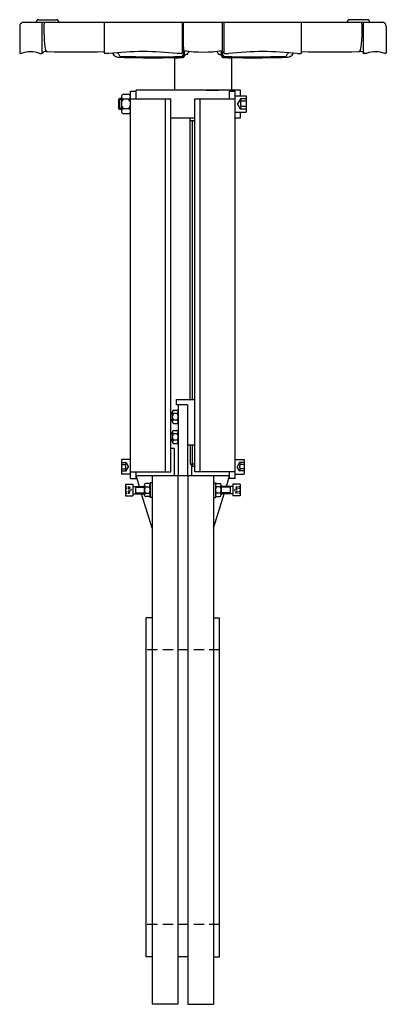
# Model space of a CAD drawing. Extents: x 30 to 430, y 9 to 1084.
import ezdxf

# ---------------------------------------------------------------- set-up
doc = ezdxf.new("R2010")
doc.units = 0
doc.header["$LTSCALE"] = 15
doc.header["$MEASUREMENT"] = 0
doc.linetypes.add('RAYITAS', pattern=[0.375, 0.25, -0.125])
doc.linetypes.add('TRAZOS', pattern=[0.75, 0.5, -0.25])
doc.layers.add('CYL_XDF300', color=7, linetype='CONTINUOUS')

msp = doc.modelspace()

# ---------------------------------------------------------------- linework, layer by layer
at = {"layer": 'CYL_XDF300'}
for p, q in [((29.5, 1076.3), (29.5, 1047.5)), ((426.5, 1080.5), (32.5, 1080.5)), ((50.5, 1083.5), (69.5, 1083.5)), ((54.2, 1049.4), (54.2, 1080.5)), ((122.2, 1047), (122.2, 1080.5)), ((206.7, 1080.5), (206.7, 1047)), ((208.2, 1053.4), (208.2, 1080.5)), ((250.9, 1053.4), (250.9, 1080.5)), ((252.3, 1080.5), (252.3, 1047)), ((336.9, 1047), (336.9, 1080.5)), ((408.6, 1083.5), (389.5, 1083.5)), ((404.8, 1049.4), (404.8, 1080.5)), ((429.5, 1076.3), (429.5, 1047.5)), ((30.5, 1046.5), (30.9, 1046.5)), ((51.6, 1046.5), (53.5, 1046.5)), ((54, 1047), (54.2, 1049.4)), ((126.2, 1046.5), (122.7, 1046.5)), ((137.2, 1046.3), (136.3, 1047.5)), ((206.2, 1046.5), (202, 1046.5)), ((208, 1049.2), (206.7, 1046.8)), ((207.9, 1043.3), (208.8, 1049.7)), ((208.9, 1043.3), (209.7, 1049.5)), ((250.2, 1043.3), (249.3, 1049.5)), ((251.2, 1043.3), (250.3, 1049.7)), ((251.1, 1049.2), (252.4, 1046.8)), ((252.8, 1046.5), (257.1, 1046.5)), ((321.8, 1046.3), (322.8, 1047.5)), ((332.8, 1046.5), (336.4, 1046.5)), ((405, 1047), (404.8, 1049.4)), ((407.4, 1046.5), (405.5, 1046.5)), ((428.5, 1046.5), (428.1, 1046.5)), ((198.5, 1042.2), (198.5, 1006.5)), ((260.5, 1042.2), (260.5, 1006.5)), ((143, 1002.1), (148, 1002.1)), ((150.5, 582.5), (150.5, 1005.5)), ((150.5, 1005.5), (156.5, 1005.5)), ((156.5, 997), (156.5, 1006.5)), ((270.5, 1006.5), (156.5, 1006.5)), ((233, 1006.5), (246.5, 1006.5)), ((258.5, 997), (258.5, 1006.5)), ((258.5, 1005.5), (264.5, 1005.5)), ((264.5, 582.5), (264.5, 1005.5)), ((264.5, 1000.5), (276.5, 1000.5)), ((270.5, 1000.5), (270.5, 1006.5)), ((276.5, 1000.5), (276.5, 982.5)), ((138.5, 997.5), (137.5, 996.5)), ((137.5, 996.5), (137.5, 986.5)), ((140.5, 996.5), (137.5, 996.5)), ((138.5, 997.5), (138.5, 985.5)), ((140.5, 997.5), (138.5, 997.5)), ((140.5, 999.4), (140.5, 983.6)), ((148, 996.8), (143, 996.8)), ((150.5, 997), (194.5, 997)), ((188.5, 590), (188.5, 997)), ((194.5, 590), (194.5, 997)), ((220.5, 590), (220.5, 997)), ((220.5, 997), (264.5, 997)), ((226.5, 590), (226.5, 997)), ((137.5, 986.5), (138.5, 985.5)), ((140.5, 986.5), (137.5, 986.5)), ((140.5, 985.5), (138.5, 985.5)), ((148, 986.2), (143, 986.2)), ((143, 981), (148, 981)), ((264.5, 982.5), (276.5, 982.5)), ((270.5, 976.5), (270.5, 982.5)), ((194.5, 976.5), (220.5, 976.5)), ((215.5, 669), (215.5, 976.5)), ((215.5, 973.5), (220.5, 973.5)), ((218, 669), (218, 973.5)), ((264.5, 976.5), (270.5, 976.5)), ((200.5, 663), (200.5, 669)), ((200.5, 669), (220.5, 669)), ((197.6, 657.1), (200.9, 657.1)), ((212.5, 663), (200.5, 663)), ((212.5, 663), (201.5, 663)), ((202.5, 663), (202.5, 585.5)), ((212.5, 663), (212.5, 585.5)), ((196, 654), (194.5, 654)), ((196, 653.2), (194.5, 653.2)), ((196, 646.7), (194.5, 646.7)), ((196, 646), (194.5, 646)), ((196, 655.3), (196, 644.6)), ((200.9, 653.5), (197.6, 653.5)), ((200.9, 646.4), (197.6, 646.4)), ((197.6, 642.8), (200.9, 642.8)), ((197.6, 635.1), (200.9, 635.1)), ((196, 632), (194.5, 632)), ((196, 631.2), (194.5, 631.2)), ((196, 624.7), (194.5, 624.7)), ((196, 624), (194.5, 624)), ((196, 633.3), (196, 622.6)), ((200.9, 631.5), (197.6, 631.5)), ((200.9, 624.4), (197.6, 624.4)), ((198, 615.5), (194.5, 615.5)), ((197.6, 620.8), (200.9, 620.8)), ((198, 615.5), (198, 585.5)), ((220.5, 619), (212.5, 619)), ((215.5, 619), (215.5, 598.5)), ((218, 596), (218, 619)), ((140.5, 603.5), (140.5, 587.5)), ((150.5, 603.5), (140.5, 603.5)), ((264.5, 603.5), (274.5, 603.5)), ((274.5, 603.5), (274.5, 587.5)), ((215.5, 598.5), (220.5, 598.5)), ((215.5, 598.5), (218, 596)), ((217, 597), (217, 585.5)), ((218, 596), (220.5, 596)), ((150.5, 587.5), (140.5, 587.5)), ((150.5, 590), (194.5, 590)), ((150.5, 582.5), (156.5, 582.5)), ((156.5, 582.5), (156.5, 590)), ((160.1, 574), (156.5, 585.5)), ((258.5, 585.5), (156.5, 585.5)), ((174, 585.5), (174, 8.5)), ((202, 585.5), (202, 8.5)), ((213, 585.5), (213, 8.5)), ((264.5, 590), (220.5, 590)), ((241, 585.5), (241, 8.5)), ((255, 574), (258.5, 585.5)), ((258.5, 582.5), (258.5, 590)), ((264.5, 582.5), (258.5, 582.5)), ((264.5, 587.5), (274.5, 587.5)), ((145, 576.5), (145, 563.5)), ((145, 576.5), (153, 576.5)), ((153, 576.5), (153, 563.5)), ((153, 574), (165.5, 574)), ((156, 574), (156, 566)), ((156, 573.3), (165.5, 573.3)), ((165.5, 575.4), (165.5, 564.6)), ((170.4, 577.2), (167.1, 577.2)), ((167.1, 573.6), (170.4, 573.6)), ((172, 578), (172, 562)), ((174, 578), (172, 578)), ((172, 575.4), (172, 564.6)), ((241, 578), (243, 578)), ((243, 578), (243, 562)), ((243, 575.4), (243, 564.6)), ((244.6, 577.2), (247.9, 577.2)), ((247.9, 573.6), (244.6, 573.6)), ((249.5, 575.4), (249.5, 564.6)), ((262, 574), (249.5, 574)), ((259, 573.3), (249.5, 573.3)), ((259, 574), (259, 566)), ((262, 576.5), (262, 563.5)), ((270, 576.5), (262, 576.5)), ((270, 576.5), (270, 563.5)), ((145, 563.5), (153, 563.5)), ((153, 566), (165.5, 566)), ((156, 566.8), (165.5, 566.8)), ((174, 528.5), (162.5, 566)), ((167.1, 566.4), (170.4, 566.4)), ((170.4, 562.8), (167.1, 562.8)), ((174, 562), (172, 562)), ((241, 528.5), (252.5, 566)), ((241, 562), (243, 562)), ((247.9, 566.4), (244.6, 566.4)), ((244.6, 562.8), (247.9, 562.8)), ((259, 566.8), (249.5, 566.8)), ((262, 566), (249.5, 566)), ((270, 563.5), (262, 563.5)), ((167.5, 60.5), (167.5, 430.5)), ((174, 430.5), (167.5, 430.5)), ((241, 430.5), (247.5, 430.5)), ((247.5, 60.5), (247.5, 430.5)), ((174, 60.5), (167.5, 60.5)), ((213, 60.5), (202, 60.5)), ((241, 60.5), (247.5, 60.5)), ((202, 8.5), (174, 8.5)), ((213, 8.5), (241, 8.5))]:
    msp.add_line(p, q, dxfattribs=at)
at = {"layer": 'CYL_XDF300', "linetype": 'RAYITAS', "ltscale": 6}
for p, q in [((270.5, 997.1), (267.2, 991.5)), ((270.5, 985.9), (267.2, 991.5)), ((276.5, 997.2), (270.7, 997.2)), ((276.5, 994.4), (270.8, 994.4)), ((276.5, 985.8), (270.7, 985.8)), ((276.5, 988.7), (270.8, 988.7)), ((140.5, 600.1), (145.4, 600.1)), ((140.5, 597.8), (145.3, 597.8)), ((140.5, 593.2), (145.3, 593.2)), ((145.6, 600), (148.2, 595.5)), ((145.6, 591.1), (148.2, 595.5)), ((269.5, 600), (266.9, 595.5)), ((269.5, 591.1), (266.9, 595.5)), ((274.5, 600.1), (269.7, 600.1)), ((274.5, 597.8), (269.8, 597.8)), ((274.5, 593.2), (269.8, 593.2)), ((140.5, 590.9), (145.4, 590.9)), ((274.5, 590.9), (269.7, 590.9))]:
    msp.add_line(p, q, dxfattribs=at)
at = {"layer": 'CYL_XDF300', "linetype": 'RAYITAS', "ltscale": 0.5}
for p, q in [((145, 573.4), (148.9, 573.4)), ((145, 571.7), (148.8, 571.7)), ((149.1, 573.3), (151, 570)), ((149.1, 566.7), (151, 570)), ((266, 573.3), (264, 570)), ((266, 566.7), (264, 570)), ((270, 573.4), (266.2, 573.4)), ((270, 571.7), (266.3, 571.7)), ((145, 568.3), (148.8, 568.3)), ((145, 566.6), (148.9, 566.6)), ((270, 566.6), (266.2, 566.6)), ((270, 568.3), (266.3, 568.3))]:
    msp.add_line(p, q, dxfattribs=at)
at = {"layer": 'CYL_XDF300', "linetype": 'TRAZOS', "ltscale": 1.5}
for p, q in [((247.5, 395.5), (167.5, 395.5)), ((247.5, 95.5), (167.5, 95.5))]:
    msp.add_line(p, q, dxfattribs=at)
at = {"layer": 'CYL_XDF300'}
for centre, radius, start, end in [((34.5, 1075.9), 5, 113.3677, 175.2952), ((50.5, 1080.5), 3, 90, 180), ((186, 1071.6), 130.1, 176.076, 189.5129), ((69.5, 1080.5), 3, 0, 90), ((389.5, 1080.5), 3, 90, 180), ((273.1, 1071.6), 130.1, 350.4871, 3.924), ((408.6, 1080.5), 3, 0, 90), ((424.5, 1075.9), 5, 4.7048, 66.6323), ((30.5, 1047.5), 1, 180, 270), ((30.9, 1047), 0.5, 270, 293.2229), ((41.5, 1022.4), 26.2, 68.2893, 113.2522), ((51.6, 1047), 0.5, 202.2829, 270), ((53.5, 1047), 0.5, 270, 355), ((58, 1043.8), 5, 81.1507, 144.4905), ((59.6, 1050.7), 2, 195.6676, 263.3074), ((61.4, 1065.9), 17.3, 261.1507, 263.3074), ((93.6, 2391), 1342.7, 268.5399, 271.2197), ((122.7, 1047), 0.5, 180, 270), ((126.2, 1047), 0.5, 270, 292.1823), ((164.2, 715.8), 332.9, 83.5122, 96.5168), ((138, 1050.4), 7.95, 204.9206, 279.3153), ((128.9, 1039.4), 10.8, 24.2686, 39.8972), ((139.3, 1044), 0.5, 204.2686, 262.165), ((176.5, 2384.5), 1341.5, 268.4052, 271.2737), ((202, 1047), 0.5, 247.9178, 270), ((206.2, 1047), 0.5, 270, 0), ((206.3, 1043.8), 0.5, 276.2558, 335.0214), ((216.6, 1039.1), 10.8, 140.1028, 155.0214), ((206.9, 1043.4), 1, 276.8073, 352.1077), ((208.8, 1048.7), 1, 73.3308, 152.2336), ((207.9, 1043.4), 1, 276.8073, 352.1077), ((217.2, 1052.3), 9.12, 172.9009, 190.4221), ((209.4, 1050.8), 1.19, 190.4221, 255.1863), ((211.4, 1042.9), 2.51, 109.6267, 172.1077), ((229.5, 1187.2), 139, 261.5512, 278.5067), ((211.3, 1043), 2.4, 88.0169, 109.6267), ((211.5, 1047.3), 1.91, 268.0169, 345.8393), ((219.3, 1045.4), 6.12, 143.3801, 165.8393), ((239.8, 1045.4), 6.12, 14.1607, 36.6199), ((247.6, 1047.3), 1.91, 194.1607, 271.9831), ((247.7, 1043), 2.4, 70.3733, 91.9831), ((247.7, 1042.9), 2.51, 7.8923, 70.3733), ((249.6, 1050.8), 1.19, 284.8137, 349.5779), ((250.2, 1048.7), 1, 27.7664, 106.6692), ((251.2, 1043.4), 1, 187.8923, 263.1927), ((241.8, 1052.3), 9.12, 349.5779, 7.0991), ((242.5, 1039.1), 10.8, 24.9786, 39.8972), ((252.2, 1043.4), 1, 187.8923, 263.1927), ((252.8, 1047), 0.5, 180, 270), ((252.7, 1043.8), 0.5, 204.9786, 263.7442), ((282.5, 2384.5), 1341.5, 268.7263, 271.5948), ((257.1, 1047), 0.5, 270, 292.0822), ((294.9, 715.8), 332.9, 83.4832, 96.4878), ((321, 1050.4), 7.95, 260.6847, 335.0794), ((319.8, 1044), 0.5, 277.835, 335.7314), ((330.1, 1039.4), 10.8, 140.1028, 155.7314), ((332.8, 1047), 0.5, 247.8177, 270), ((336.4, 1047), 0.5, 270, 0), ((365.4, 2391), 1342.7, 268.7803, 271.4601), ((399.4, 1050.7), 2, 276.6926, 344.3324), ((397.6, 1065.9), 17.3, 276.6926, 278.8493), ((401.1, 1043.8), 5, 35.5095, 98.8493), ((405.5, 1047), 0.5, 185, 270), ((407.4, 1047), 0.5, 270, 337.7171), ((417.6, 1022.4), 26.2, 66.7478, 111.7107), ((428.1, 1047), 0.5, 246.7771, 270), ((428.5, 1047.5), 1, 270, 0), ((175, 2325.2), 1283.2, 268.4064, 271.4297), ((201.3, 1098.7), 56.7, 265.3801, 276.8073), ((257.8, 1098.7), 56.7, 263.1927, 274.6199), ((284.1, 2325.2), 1283.2, 268.5703, 271.5936), ((143.2, 999.4), 2.64, 93.0662, 266.9338), ((147.9, 999.4), 2.64, 273.0662, 86.9338), ((147.3, 991.5), 6.82, 129.2843, 230.7157), ((143.7, 991.5), 6.82, 309.2843, 50.7157), ((143.2, 983.6), 2.64, 93.0662, 266.9338), ((147.9, 983.6), 2.64, 273.0662, 86.9338), ((197.8, 655.3), 1.81, 95.7707, 264.2293), ((200.7, 655.3), 1.81, 275.7707, 84.2293), ((200.8, 650), 4.79, 131.3525, 228.6475), ((197.8, 644.6), 1.81, 95.7707, 264.2293), ((197.7, 650), 4.79, 311.3525, 48.6475), ((200.7, 644.6), 1.81, 275.7707, 84.2293), ((197.8, 633.3), 1.81, 95.7707, 264.2293), ((200.7, 633.3), 1.81, 275.7707, 84.2293), ((200.8, 628), 4.79, 131.3525, 228.6475), ((197.8, 622.6), 1.81, 95.7707, 264.2293), ((197.7, 628), 4.79, 311.3525, 48.6475), ((200.7, 622.6), 1.81, 275.7707, 84.2293), ((167.3, 575.4), 1.81, 95.7707, 264.2293), ((170.3, 570), 4.79, 131.3525, 228.6475), ((170.2, 575.4), 1.81, 275.7707, 84.2293), ((167.2, 570), 4.79, 311.3525, 48.6475), ((244.8, 575.4), 1.81, 95.7707, 264.2293), ((247.8, 570), 4.79, 131.3525, 228.6475), ((247.7, 575.4), 1.81, 275.7707, 84.2293), ((244.7, 570), 4.79, 311.3525, 48.6475), ((167.3, 564.6), 1.81, 95.7707, 264.2293), ((170.2, 564.6), 1.81, 275.7707, 84.2293), ((244.8, 564.6), 1.81, 95.7707, 264.2293), ((247.7, 564.6), 1.81, 275.7707, 84.2293)]:
    msp.add_arc(centre, radius, start, end, dxfattribs=at)
at = {"layer": 'CYL_XDF300', "linetype": 'RAYITAS', "ltscale": 6}
for centre, radius, start, end in [((274.7, 995.8), 4.21, 160.1499, 199.8501), ((270.7, 997), 0.25, 90, 150), ((287, 991.5), 16.5, 170, 190), ((274.7, 987.2), 4.21, 160.1499, 199.8501), ((270.7, 986), 0.25, 210, 270), ((142.8, 598.9), 2.74, 335.3405, 24.6595), ((134.9, 595.5), 10.6, 347.5258, 12.4742), ((142.8, 592.1), 2.74, 335.3405, 24.6595), ((145.4, 599.8), 0.25, 30, 90), ((272.3, 598.9), 2.74, 155.3405, 204.6595), ((269.7, 599.8), 0.25, 90, 150), ((280.1, 595.5), 10.6, 167.5258, 192.4742), ((272.3, 592.1), 2.74, 155.3405, 204.6595), ((145.4, 591.2), 0.25, 270, 330), ((269.7, 591.2), 0.25, 210, 270)]:
    msp.add_arc(centre, radius, start, end, dxfattribs=at)
at = {"layer": 'CYL_XDF300', "linetype": 'RAYITAS', "ltscale": 0.5}
for centre, radius, start, end in [((147.4, 572.6), 1.6, 327.4924, 32.5076), ((143, 570), 6.01, 343.4125, 16.5875), ((148.9, 573.2), 0.25, 30, 90), ((266.2, 573.2), 0.25, 90, 150), ((267.6, 572.6), 1.6, 147.4924, 212.5076), ((272, 570), 6.01, 163.4125, 196.5875), ((147.4, 567.4), 1.6, 327.4924, 32.5076), ((148.9, 566.8), 0.25, 270, 330), ((267.6, 567.4), 1.6, 147.4924, 212.5076), ((266.2, 566.8), 0.25, 210, 270)]:
    msp.add_arc(centre, radius, start, end, dxfattribs=at)

doc.saveas('drawing.dxf')
